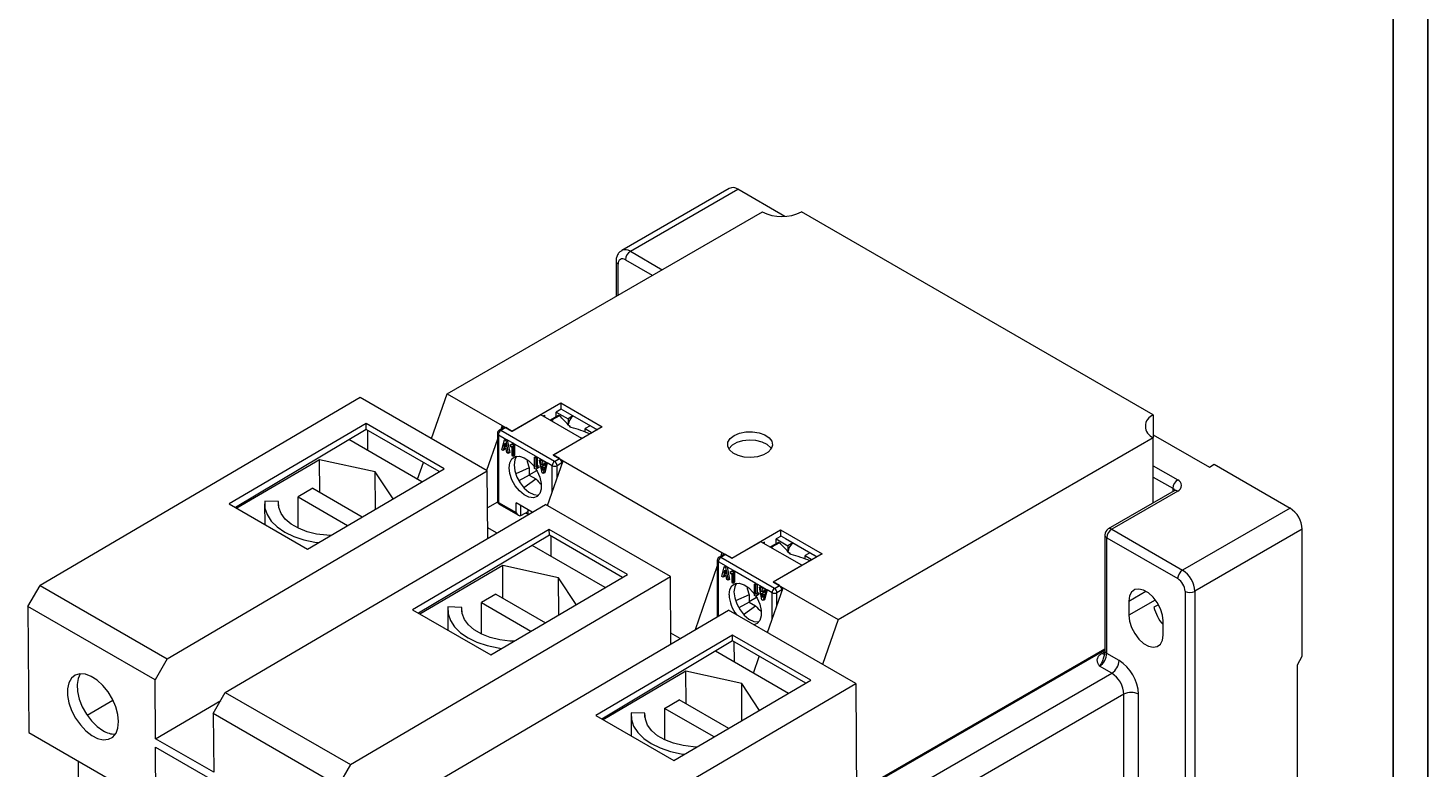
# Model space of a CAD drawing. Header units: millimetres. Extents: x 0 to 841, y 0 to 594.
# Tile 9 of 11: x 638 to 841, y 190 to 297. Entities that reach past the tile are written whole.
import ezdxf

# ---------------------------------------------------------------- set-up
doc = ezdxf.new("R2010")
doc.units = ezdxf.units.MM
doc.layers.add('FORMATO', color=7, linetype='Continuous')
doc.styles.add('SLDTEXTSTYLE1', font='TXT', dxfattribs={"width": 0.605})
doc.styles.add('SLDTEXTSTYLE2', font='TXT', dxfattribs={"width": 0.569583})

# ---------------------------------------------------------------- blocks, each defined once
blk = doc.blocks.new('SW_NOTE_0')
at = {"color": 0, "linetype": 'Continuous', "lineweight": 0, "attachment_point": 1, "rotation": 90}
for s, insert, char_height, style in [('Sujeito a alteração sem aviso prévio. As informações contidas são valores de referência.                                                           Los valores demostrados pueden ser cambiados sin aviso previo. La información és de referencia solamente.', (-1.71, 0), 1.32292, 'SLDTEXTSTYLE2'), ('The values shown are subject to change without prior notice. The information is for reference only.', (0.06, 0), 1.3229, 'SLDTEXTSTYLE1')]:
    blk.add_mtext(s, dxfattribs=dict(at, insert=insert, char_height=char_height, style=style))

msp = doc.modelspace()

# ---------------------------------------------------------------- linework, layer by layer
at = {"color": 7, "linetype": 'Continuous', "lineweight": 15}
for p, q in [((739.89, 273.79), (724.33, 264.81)), ((725.58, 264.69), (741.14, 273.67)), ((747.94, 269.74), (741.14, 273.67)), ((699.07, 244.07), (744.68, 270.4)), ((801.24, 241.01), (750.33, 270.4)), ((723.52, 263.26), (723.52, 258.19)), ((686.49, 243.56), (640.17, 216.35)), ((704.87, 232.94), (686.49, 243.56)), ((696.82, 237.59), (699.07, 244.07)), ((699.07, 244.07), (707.02, 239.48)), ((708.44, 238.67), (715.51, 242.75)), ((715.58, 241.85), (714.87, 241.44)), ((714.87, 240.76), (714.87, 241.44)), ((714.87, 241.44), (716.57, 240.46)), ((715.51, 242.75), (721.52, 239.28)), ((715.51, 242.75), (715.51, 241.81)), ((717.27, 240.87), (715.58, 241.85)), ((716.21, 241.52), (720.81, 238.87)), ((716.21, 241.48), (716.21, 241.52)), ((687.34, 239.77), (667.54, 228.14)), ((698.65, 233.24), (687.34, 239.77)), ((687.34, 238.93), (687.34, 239.77)), ((707.3, 239.2), (706.6, 238.79)), ((707.02, 239.48), (706.83, 238.93)), ((707.55, 239.18), (706.85, 238.77)), ((707.02, 239.48), (708.44, 238.67)), ((707.02, 239.48), (707.02, 239.04)), ((708.47, 238.64), (707.55, 239.18)), ((712.64, 241.05), (708.47, 238.64)), ((718.58, 237.62), (712.64, 241.05)), ((712.96, 240.87), (713.17, 240.99)), ((713.17, 240.99), (713.17, 240.75)), ((715.19, 240.94), (714.05, 240.28)), ((715.32, 240.9), (714.18, 240.25)), ((721.52, 239.28), (714.45, 235.2)), ((717.27, 240.87), (716.57, 240.46)), ((716.57, 240.46), (716.57, 239.62)), ((716.89, 239.33), (716.74, 239.42)), ((717.27, 240.87), (717.27, 240.91)), ((717.27, 240.87), (717.27, 240.86)), ((719.75, 239.44), (719.04, 239.03)), ((720.77, 238.85), (719.75, 239.44)), ((720.46, 239.03), (720.49, 239.05)), ((801.24, 241.01), (801.24, 237.75)), ((687.34, 238.93), (668.43, 227.63)), ((695.41, 231.34), (684.85, 237.44)), ((697.93, 232.82), (687.34, 238.93)), ((687.6, 235.85), (687.58, 238.79)), ((706.35, 237.53), (704.78, 233)), ((706.35, 238.36), (706.35, 228.56)), ((706.49, 238.16), (707.57, 237.53)), ((706.49, 238.16), (706.49, 228.36)), ((714.62, 234.28), (706.85, 238.77)), ((706.99, 235.99), (707.35, 237.41)), ((707.35, 237.41), (707.57, 237.53)), ((707.35, 237.41), (707.54, 237.31)), ((707.75, 237.43), (707.54, 237.31)), ((707.54, 237.31), (707.91, 235.46)), ((707.57, 237.53), (707.75, 237.43)), ((707.75, 237.43), (708.66, 236.91)), ((707.75, 237.43), (708.12, 235.58)), ((714.41, 235.22), (718.58, 237.62)), ((718.62, 237.6), (718.58, 237.62)), ((719.04, 238.55), (719.04, 239.03)), ((719.04, 239.03), (720.07, 238.44)), ((755.64, 211.42), (801.24, 237.75)), ((801.24, 238.15), (809.38, 233.46)), ((801.24, 228.29), (801.24, 237.75)), ((707.17, 235.89), (706.99, 235.99)), ((707.28, 236.31), (707.17, 235.89)), ((707.38, 236.01), (707.17, 235.89)), ((707.61, 236.12), (707.28, 236.31)), ((707.33, 236.49), (707.45, 236.95)), ((707.33, 236.49), (707.52, 236.6)), ((707.57, 236.35), (707.33, 236.49)), ((707.44, 236.22), (707.38, 236.01)), ((707.45, 236.95), (707.57, 236.35)), ((707.72, 235.57), (707.61, 236.12)), ((707.91, 235.46), (707.72, 235.57)), ((708.12, 235.58), (707.91, 235.46)), ((708.44, 236.78), (708.15, 236.62)), ((708.15, 236.62), (708.28, 236.4)), ((708.28, 236.4), (708.44, 236.49)), ((708.44, 236.49), (708.28, 236.4)), ((708.44, 236.78), (708.66, 236.91)), ((708.44, 236.78), (708.62, 236.68)), ((708.44, 236.49), (708.44, 235.15)), ((708.44, 235.15), (708.62, 235.05)), ((708.83, 236.8), (708.62, 236.68)), ((708.62, 236.68), (708.62, 235.05)), ((708.83, 235.17), (708.62, 235.05)), ((708.66, 236.91), (708.83, 236.8)), ((711.93, 235.02), (708.83, 236.8)), ((708.83, 236.8), (708.83, 235.17)), ((711.72, 234.89), (711.93, 235.02)), ((711.93, 235.02), (712.11, 234.91)), ((715.33, 234.69), (714.41, 235.22)), ((714.45, 235.2), (715.86, 234.38)), ((680.59, 234.54), (668.63, 227.51)), ((678.85, 221.61), (698.65, 233.24)), ((688.65, 232.77), (680.59, 234.54)), ((680.63, 229.82), (680.59, 234.54)), ((694.78, 231.71), (695.63, 234.15)), ((710.95, 233.37), (709, 232.48)), ((710.95, 233.37), (710.95, 232.32)), ((710.95, 232.36), (712.03, 232.98)), ((711.72, 233.26), (711.72, 234.89)), ((711.72, 234.89), (711.89, 234.79)), ((711.89, 233.16), (711.72, 233.26)), ((712.11, 234.91), (711.89, 234.79)), ((711.89, 234.79), (711.89, 233.45)), ((711.89, 233.45), (712.06, 233.54)), ((712.18, 233.33), (711.89, 233.16)), ((712.11, 233.28), (711.89, 233.16)), ((712.27, 233.66), (712.06, 233.54)), ((712.06, 233.54), (712.18, 233.33)), ((712.64, 234.6), (712.11, 234.91)), ((712.11, 234.91), (712.11, 233.57)), ((712.4, 233.45), (712.11, 233.28)), ((712.4, 233.45), (712.18, 233.33)), ((712.27, 233.66), (712.4, 233.45)), ((712.43, 234.48), (712.64, 234.6)), ((712.8, 232.64), (712.43, 234.48)), ((712.43, 234.48), (712.61, 234.38)), ((712.61, 234.38), (712.83, 234.5)), ((712.72, 233.82), (712.61, 234.38)), ((712.64, 234.6), (712.83, 234.5)), ((712.94, 233.94), (712.72, 233.82)), ((713.06, 233.63), (712.72, 233.82)), ((712.77, 233.59), (713.01, 233.45)), ((712.89, 232.99), (712.77, 233.59)), ((712.83, 234.5), (713.38, 234.18)), ((712.83, 234.5), (712.94, 233.94)), ((713.01, 233.45), (712.89, 232.99)), ((712.94, 233.94), (713.11, 233.84)), ((713.35, 233.95), (712.98, 232.53)), ((713.17, 234.06), (713.06, 233.63)), ((713.38, 234.18), (713.17, 234.06)), ((713.17, 234.06), (713.35, 233.95)), ((713.56, 234.07), (713.19, 232.65)), ((713.56, 234.07), (713.35, 233.95)), ((713.38, 234.18), (713.56, 234.07)), ((714.27, 233.66), (713.56, 234.07)), ((713.61, 227.9), (715.86, 234.38)), ((714.62, 234.28), (715.33, 234.69)), ((715.68, 234.07), (714.98, 233.66)), ((715.68, 233.87), (715.68, 234.07)), ((715.86, 234.38), (738.84, 221.11)), ((809.38, 233.46), (810.08, 233.87)), ((810.08, 233.87), (821.04, 227.54)), ((658.56, 205.74), (704.87, 232.94)), ((691.24, 228.89), (688.65, 232.77)), ((688.69, 227.39), (688.65, 232.77)), ((704.95, 223.19), (704.87, 232.94)), ((710.95, 232.32), (709.46, 231.46)), ((710.15, 230.53), (711.89, 231.77)), ((710.95, 232.32), (711.89, 231.77)), ((712.98, 232.53), (712.8, 232.64)), ((713.19, 232.65), (712.98, 232.53)), ((679.62, 230.4), (677.5, 229.17)), ((677.5, 224.64), (677.5, 229.17)), ((677.5, 229.17), (684.67, 225.03)), ((679.62, 230.4), (686.78, 226.27)), ((804.28, 230.04), (794.73, 224.53)), ((804.78, 229.99), (795.23, 224.48)), ((666.97, 200.88), (713.29, 228.08)), ((667.54, 228.14), (678.85, 221.61)), ((672.65, 228.15), (672.67, 225.18)), ((674.67, 228.48), (672.67, 228.54)), ((674.67, 227.85), (674.67, 228.48)), ((706.37, 228.41), (704.91, 227.57)), ((706.49, 228.36), (709.05, 226.88)), ((706.6, 228.13), (709.41, 226.5)), ((711.38, 226.96), (709.05, 228.31)), ((709.05, 226.88), (709.05, 228.31)), ((710.73, 226.98), (709.76, 226.47)), ((710.73, 227.34), (710.73, 226.64)), ((731.39, 217.63), (713.29, 228.08)), ((821.04, 227.54), (805.49, 218.56)), ((709.76, 226.47), (709.74, 226.46)), ((710.73, 226.64), (710.43, 226.82)), ((710.78, 226.61), (710.73, 226.64)), ((713.85, 224.46), (694.05, 212.84)), ((713.86, 223.62), (694.94, 212.32)), ((706.23, 223.94), (704.94, 224.68)), ((725.17, 217.93), (713.85, 224.46)), ((713.86, 223.62), (713.85, 224.46)), ((724.45, 217.51), (713.86, 223.62)), ((714.12, 220.54), (714.1, 223.49)), ((740.26, 220.3), (747.33, 224.38)), ((747.4, 223.48), (746.69, 223.07)), ((746.69, 222.39), (746.69, 223.07)), ((746.69, 223.07), (748.39, 222.09)), ((747.33, 224.38), (753.34, 220.91)), ((747.33, 224.38), (747.33, 223.44)), ((749.09, 222.5), (747.4, 223.48)), ((748.03, 223.15), (752.63, 220.5)), ((748.03, 223.11), (748.03, 223.15)), ((794.23, 223.66), (794.23, 206.92)), ((794.53, 206.52), (794.53, 223.25)), ((794.53, 223.25), (804.78, 217.34)), ((795.23, 224.48), (805.49, 218.56)), ((822.81, 224.48), (807.25, 215.5)), ((822.81, 206.11), (822.81, 224.48)), ((721.93, 216.03), (711.36, 222.13)), ((739.12, 220.83), (738.41, 220.42)), ((738.84, 221.11), (738.65, 220.56)), ((738.84, 221.11), (740.26, 220.3)), ((738.84, 220.67), (738.84, 221.11)), ((744.46, 222.68), (740.29, 220.28)), ((750.4, 219.26), (744.46, 222.68)), ((744.99, 222.62), (744.78, 222.5)), ((744.99, 222.38), (744.99, 222.62)), ((747.01, 222.57), (745.87, 221.92)), ((747.14, 222.53), (746, 221.88)), ((753.34, 220.91), (746.27, 216.83)), ((749.09, 222.5), (748.39, 222.09)), ((748.39, 222.09), (748.39, 221.25)), ((748.71, 220.96), (748.56, 221.05)), ((749.09, 222.5), (749.09, 222.54)), ((749.09, 222.5), (749.09, 222.49)), ((751.57, 221.07), (750.86, 220.66)), ((752.59, 220.48), (751.57, 221.07)), ((707.11, 219.24), (695.14, 212.21)), ((715.17, 217.47), (707.11, 219.24)), ((707.14, 214.51), (707.11, 219.24)), ((738.16, 219.16), (734.97, 209.94)), ((738.16, 219.99), (738.16, 211.81)), ((738.31, 219.79), (739.39, 219.17)), ((739.37, 220.81), (738.66, 220.4)), ((746.44, 215.91), (738.66, 220.4)), ((738.81, 217.62), (739.17, 219.04)), ((739.17, 219.04), (739.39, 219.17)), ((739.17, 219.04), (739.36, 218.94)), ((739.57, 219.06), (739.36, 218.94)), ((739.36, 218.94), (739.73, 217.09)), ((740.29, 220.28), (739.37, 220.81)), ((739.39, 219.17), (739.57, 219.06)), ((739.57, 219.06), (740.48, 218.54)), ((739.57, 219.06), (739.94, 217.21)), ((746.23, 216.85), (750.4, 219.26)), ((750.44, 219.23), (750.4, 219.26)), ((750.86, 220.18), (750.86, 220.66)), ((750.86, 220.66), (751.89, 220.07)), ((752.28, 220.66), (752.31, 220.68)), ((685.08, 190.43), (731.39, 217.63)), ((705.37, 206.3), (725.17, 217.93)), ((717.75, 213.58), (715.17, 217.47)), ((715.21, 212.08), (715.17, 217.47)), ((731.46, 207.88), (731.39, 217.63)), ((738.99, 217.52), (738.81, 217.62)), ((739.1, 217.94), (738.99, 217.52)), ((739.2, 217.64), (738.99, 217.52)), ((739.43, 217.75), (739.1, 217.94)), ((739.15, 218.12), (739.27, 218.58)), ((739.15, 218.12), (739.34, 218.23)), ((739.39, 217.98), (739.15, 218.12)), ((739.26, 217.85), (739.2, 217.64)), ((739.27, 218.58), (739.39, 217.98)), ((739.54, 217.2), (739.43, 217.75)), ((739.73, 217.09), (739.54, 217.2)), ((739.94, 217.21), (739.73, 217.09)), ((740.26, 218.41), (739.97, 218.25)), ((739.97, 218.25), (740.1, 218.03)), ((740.1, 218.03), (740.26, 218.13)), ((740.26, 218.13), (740.1, 218.03)), ((740.26, 218.41), (740.48, 218.54)), ((740.26, 218.41), (740.44, 218.31)), ((740.26, 218.13), (740.26, 216.78)), ((740.26, 216.78), (740.44, 216.68)), ((740.65, 218.43), (740.44, 218.31)), ((740.44, 218.31), (740.44, 216.68)), ((740.65, 216.8), (740.44, 216.68)), ((740.48, 218.54), (740.65, 218.43)), ((743.75, 216.65), (740.65, 218.43)), ((740.65, 218.43), (740.65, 216.8)), ((747.15, 216.32), (746.23, 216.85)), ((746.27, 216.83), (747.68, 216.01)), ((638.42, 213.28), (640.17, 216.35)), ((640.17, 216.35), (658.56, 205.74)), ((706.14, 215.09), (704.02, 213.87)), ((706.14, 215.09), (713.29, 210.96)), ((742.77, 215), (740.82, 214.11)), ((742.77, 215), (742.77, 213.95)), ((743.54, 216.52), (743.75, 216.65)), ((743.54, 214.89), (743.54, 216.52)), ((743.54, 216.52), (743.71, 216.42)), ((743.71, 214.79), (743.54, 214.89)), ((743.93, 216.54), (743.71, 216.42)), ((743.71, 216.42), (743.71, 215.08)), ((743.71, 215.08), (743.88, 215.17)), ((744, 214.96), (743.71, 214.79)), ((743.93, 214.91), (743.71, 214.79)), ((743.75, 216.65), (743.93, 216.54)), ((744.09, 215.3), (743.88, 215.17)), ((743.88, 215.17), (744, 214.96)), ((744.46, 216.23), (743.93, 216.54)), ((743.93, 216.54), (743.93, 215.2)), ((744.22, 215.08), (743.93, 214.91)), ((744.22, 215.08), (744, 214.96)), ((744.09, 215.3), (744.22, 215.08)), ((744.25, 216.11), (744.46, 216.23)), ((744.62, 214.27), (744.25, 216.11)), ((744.25, 216.11), (744.43, 216.01)), ((744.43, 216.01), (744.65, 216.13)), ((744.54, 215.45), (744.43, 216.01)), ((744.46, 216.23), (744.65, 216.13)), ((744.76, 215.58), (744.54, 215.45)), ((744.88, 215.26), (744.54, 215.45)), ((744.59, 215.22), (744.83, 215.08)), ((744.71, 214.62), (744.59, 215.22)), ((744.65, 216.13), (745.2, 215.81)), ((744.65, 216.13), (744.76, 215.58)), ((744.83, 215.08), (744.71, 214.62)), ((744.76, 215.58), (744.93, 215.47)), ((745.17, 215.58), (744.8, 214.16)), ((744.99, 215.69), (744.88, 215.26)), ((745.2, 215.81), (744.99, 215.69)), ((744.99, 215.69), (745.17, 215.58)), ((745.38, 215.7), (745.01, 214.28)), ((745.38, 215.7), (745.17, 215.58)), ((745.2, 215.81), (745.38, 215.7)), ((746.09, 215.3), (745.38, 215.7)), ((745.43, 209.53), (747.68, 216.01)), ((746.44, 215.91), (747.15, 216.32)), ((747.5, 215.7), (746.8, 215.3)), ((747.5, 215.5), (747.5, 215.7)), ((747.68, 216.01), (755.64, 211.42)), ((805.84, 215.5), (805.84, 182.43)), ((807.25, 215.5), (807.25, 182.43)), ((638.42, 213.28), (638.56, 195.07)), ((656.81, 202.67), (638.42, 213.28)), ((693.49, 185.57), (739.8, 212.78)), ((694.05, 212.84), (705.37, 206.3)), ((699.17, 212.84), (699.19, 209.87)), ((701.18, 213.17), (699.19, 213.23)), ((701.19, 212.55), (701.18, 213.17)), ((704.02, 213.87), (711.19, 209.72)), ((704.02, 209.33), (704.02, 213.87)), ((758.19, 202.16), (739.8, 212.78)), ((742.77, 213.95), (741.28, 213.09)), ((741.97, 212.16), (743.71, 213.4)), ((743.85, 214.61), (742.77, 213.99)), ((742.77, 213.95), (743.71, 213.4)), ((744.8, 214.16), (744.62, 214.27)), ((745.01, 214.28), (744.8, 214.16)), ((797.71, 214.07), (797.71, 212.03)), ((801.98, 213.56), (801.35, 213.19)), ((755.64, 211.42), (753.39, 204.93)), ((802.66, 209.17), (802.66, 211.21)), ((740.37, 209.16), (720.57, 197.53)), ((732.81, 208.67), (731.45, 209.46)), ((751.68, 202.62), (740.37, 209.16)), ((740.38, 208.31), (740.37, 209.16)), ((740.38, 208.31), (721.46, 197.01)), ((748.45, 200.72), (737.88, 206.82)), ((750.96, 202.2), (740.38, 208.31)), ((740.64, 205.24), (740.61, 208.18)), ((758.31, 186.25), (794.23, 206.99)), ((658.56, 205.74), (656.81, 202.67)), ((743.4, 203.64), (744.24, 206.08)), ((795.23, 203.66), (793.47, 204.68)), ((796.29, 205.49), (794.53, 206.52)), ((822.1, 204.88), (822.81, 206.11)), ((822.1, 105.67), (822.1, 204.88)), ((656.87, 194.17), (656.81, 202.67)), ((733.63, 203.93), (721.66, 196.9)), ((731.88, 191), (751.68, 202.62)), ((741.69, 202.16), (733.63, 203.93)), ((733.66, 199.2), (733.63, 203.93)), ((665.22, 197.81), (666.97, 200.88)), ((666.97, 200.88), (685.08, 190.43)), ((711.87, 174.96), (758.19, 202.16)), ((744.27, 198.27), (741.69, 202.16)), ((741.73, 196.78), (741.69, 202.16)), ((758.19, 202.16), (758.34, 182.5)), ((797, 185.9), (797, 200.6)), ((799.12, 185.9), (799.12, 200.6)), ((646.99, 197.56), (650.72, 199.75)), ((656.87, 194.17), (666.31, 199.72)), ((730.53, 198.56), (732.65, 199.78)), ((730.53, 198.56), (730.53, 194.02)), ((737.71, 194.42), (730.53, 198.56)), ((739.81, 195.65), (732.65, 199.78)), ((665.22, 197.81), (665.29, 189.32)), ((683.32, 187.36), (665.22, 197.81)), ((720.57, 197.53), (731.88, 191)), ((725.68, 197.54), (725.71, 194.56)), ((727.7, 197.86), (725.7, 197.93)), ((727.7, 197.24), (727.7, 197.86)), ((638.56, 195.07), (656.94, 184.46)), ((665.29, 189.32), (656.87, 194.17)), ((656.88, 192.95), (665.29, 188.1)), ((656.94, 184.46), (656.88, 192.95)), ((645.66, 190.97), (645.66, 107.09)), ((685.08, 190.43), (683.32, 187.36))]:
    msp.add_line(p, q, dxfattribs=at)
at = {"color": 8, "linetype": 'Continuous', "lineweight": 15}
for p, q in [((724.88, 263.46), (728.76, 261.22)), ((725.58, 264.69), (730.18, 262.03)), ((723.82, 258.36), (723.82, 262.85)), ((717.31, 240.89), (717.31, 240.88)), ((714.27, 229.79), (714.27, 233.66)), ((714.98, 231.83), (714.98, 233.66)), ((801.24, 233.66), (804.78, 231.62)), ((801.24, 232.03), (804.07, 230.4)), ((804.07, 230.4), (804.07, 229.92)), ((709.74, 226.46), (709.74, 227.91)), ((749.12, 222.52), (749.13, 222.51)), ((738.31, 219.79), (738.31, 211.9)), ((746.09, 211.42), (746.09, 215.3)), ((746.8, 213.46), (746.8, 215.3)), ((797.71, 214.07), (800.18, 215.5)), ((801.54, 214.24), (797.71, 212.03)), ((758.31, 186.42), (794.23, 207.16)), ((793.78, 206.49), (794.22, 206.75)), ((758.35, 182.36), (795.23, 203.66)), ((797, 200.6), (759.67, 179.04))]:
    msp.add_line(p, q, dxfattribs=at)
at = {"color": 7, "linetype": 'Continuous', "lineweight": 15, "flags": 128}
for points in [[(740.61, 238.05), (741.39, 238.39), (742.3, 238.57), (743.27, 238.59), (744.21, 238.45), (745.03, 238.15), (745.66, 237.72), (746.05, 237.21), (746.16, 236.66), (745.98, 236.11), (745.52, 235.61), (744.84, 235.22), (743.98, 234.96), (743.03, 234.85), (742.07, 234.91), (741.18, 235.14), (740.44, 235.5), (739.93, 235.98), (739.68, 236.52), (739.71, 237.08), (740.03, 237.6), (740.61, 238.05)], [(745.98, 236.11), (745.89, 236.25), (745.37, 236.73), (744.64, 237.09), (743.75, 237.31), (742.79, 237.38), (741.83, 237.27), (740.98, 237.01), (740.29, 236.62), (739.84, 236.12), (739.84, 236.11)], [(708.05, 233.38), (708.15, 234.11), (708.45, 234.66), (708.93, 234.98), (709.53, 235.03), (710.21, 234.82), (710.9, 234.36), (711.55, 233.69), (711.72, 233.47)], [(709.12, 235.03), (708.86, 234.52), (708.75, 233.79)], [(711.92, 233.17), (712.09, 232.88), (712.48, 231.99), (712.69, 231.1), (712.69, 230.3), (712.48, 229.65), (712.09, 229.21), (711.55, 229.02), (710.9, 229.1), (710.21, 229.44), (709.53, 230.02), (708.93, 230.76), (708.45, 231.63), (708.15, 232.52), (708.05, 233.38), (708.05, 233.38)], [(708.75, 233.79), (708.86, 232.93), (709.16, 232.03), (709.63, 231.17), (710.24, 230.42), (710.91, 229.85), (711.61, 229.51), (712.25, 229.43), (712.35, 229.44)], [(672.67, 228.54), (672.71, 227.55), (673.03, 226.59), (673.63, 225.67), (674.49, 224.82), (675.58, 224.07), (676.88, 223.44), (678.34, 222.95), (679.92, 222.61), (680.43, 222.54)], [(682.19, 223.57), (681.65, 223.6), (680.18, 223.78), (678.8, 224.12), (677.55, 224.61), (676.49, 225.23), (675.64, 225.95), (675.04, 226.75), (674.71, 227.6), (674.67, 228.48)], [(739.87, 215.01), (739.97, 215.74), (740.27, 216.29), (740.75, 216.61), (741.35, 216.66), (742.03, 216.45), (742.72, 215.99), (743.37, 215.32), (743.54, 215.1)], [(740.94, 216.66), (740.68, 216.15), (740.57, 215.42)], [(740.57, 215.42), (740.68, 214.56), (740.98, 213.67), (741.45, 212.8), (742.05, 212.05), (742.73, 211.48), (743.43, 211.14), (744.07, 211.06), (744.17, 211.07)], [(743.74, 214.8), (743.91, 214.51), (744.3, 213.62), (744.51, 212.73), (744.51, 211.93), (744.3, 211.28), (743.91, 210.84), (743.46, 210.67)], [(802.66, 211.21), (802.56, 212.07), (802.27, 212.98), (801.8, 213.86), (801.21, 214.65), (800.54, 215.27), (799.83, 215.67), (799.16, 215.83), (798.56, 215.74), (798.1, 215.39), (797.81, 214.82), (797.71, 214.07)], [(699.19, 213.23), (699.22, 212.25), (699.55, 211.28), (700.15, 210.36), (701, 209.51), (702.1, 208.77), (703.39, 208.14), (704.85, 207.64), (706.44, 207.3), (706.95, 207.23)], [(708.71, 208.27), (708.16, 208.29), (706.69, 208.48), (705.31, 208.82), (704.07, 209.3), (703, 209.92), (702.16, 210.64), (701.56, 211.44), (701.23, 212.29), (701.18, 213.17)], [(797.71, 212.03), (797.81, 211.16), (798.1, 210.26), (798.56, 209.37), (799.16, 208.59), (799.83, 207.97), (800.54, 207.57), (801.21, 207.41), (801.8, 207.5), (802.27, 207.85), (802.56, 208.42), (802.66, 209.17)], [(651.54, 196.65), (651.43, 197.69), (651.13, 198.79), (650.65, 199.89), (650.02, 200.93), (649.27, 201.86), (648.44, 202.62), (647.58, 203.17), (646.73, 203.49), (645.94, 203.56), (645.25, 203.36), (644.71, 202.92), (644.33, 202.26), (644.13, 201.41), (644.14, 200.42), (644.35, 199.34), (644.74, 198.23), (645.3, 197.15), (646, 196.16), (646.79, 195.31), (647.64, 194.65), (648.5, 194.21), (649.32, 194.02), (650.07, 194.09), (650.69, 194.4), (651.16, 194.96), (651.44, 195.72), (651.54, 196.65)], [(645.97, 203.56), (645.67, 202.9), (645.53, 202.01), (645.59, 200.99), (645.84, 199.9), (646.28, 198.79), (646.88, 197.73), (647.6, 196.77), (648.41, 195.96), (649.27, 195.35)], [(725.7, 197.93), (725.74, 196.94), (726.06, 195.97), (726.66, 195.05), (727.52, 194.21), (728.61, 193.46), (729.91, 192.83), (731.37, 192.34), (732.95, 192), (733.46, 191.92)], [(735.23, 192.96), (734.68, 192.98), (733.21, 193.17), (731.83, 193.51), (730.58, 194), (729.52, 194.61), (728.67, 195.33), (728.08, 196.13), (727.75, 196.99), (727.7, 197.86)]]:
    msp.add_lwpolyline(points, dxfattribs=at)
at = {"color": 7, "linetype": 'Continuous', "lineweight": 15}
for centre, radius, start, end in [((740.41, 272.65), 1.26, 54.3824, 114.3071), ((747.5, 275.86), 6.15, 242.6097, 297.3903), ((724.46, 262.95), 0.655, 50.7967, 189.214), ((726.41, 263.39), 1.54, 122.6055, 177.3945), ((707.41, 238.97), 0.251, 54.3824, 114.3071), ((718.47, 239.36), 1.91, 128.7451, 172.6527), ((718.05, 239.3), 1.16, 178.21, 179.9919), ((718.12, 239.77), 1.38, 125.8269, 127.6975), ((720.59, 238.34), 1.37, 125.5545, 127.6993), ((801.86, 239.38), 1.75, 110.7834, 249.2166), ((706.85, 238.36), 0.5, 119.9973, 180), ((707.26, 238.12), 0.768, 122.6055, 177.3945), ((715.93, 235.43), 5.39, 189.0306, 202.4039), ((715.04, 233.63), 0.768, 122.6055, 177.3945), ((714.62, 234.35), 0.769, 242.6097, 297.3903), ((714.21, 233.63), 0.768, 2.6055, 57.3945), ((714.92, 234.04), 0.768, 2.6055, 57.3945), ((716.06, 235.1), 5.33, 218.5223, 231.0119), ((805.61, 230.33), 1.54, 122.6056, 177.3945), ((804.47, 230.81), 0.873, 290.7834, 69.2166), ((706.85, 228.56), 0.5, 180, 240.0027), ((818.97, 224.3), 3.84, 2.6055, 57.3945), ((795.23, 223.66), 1, 119.9973, 180), ((796.06, 223.18), 1.54, 122.6055, 177.3945), ((739.23, 220.6), 0.251, 54.3824, 114.3071), ((750.29, 220.99), 1.91, 128.7451, 172.6527), ((749.87, 220.93), 1.16, 178.21, 179.9919), ((749.94, 221.4), 1.38, 125.8269, 127.6975), ((752.41, 219.97), 1.37, 125.5545, 127.6993), ((738.66, 219.99), 0.5, 119.9973, 180), ((739.08, 219.75), 0.768, 122.6055, 177.3945), ((806.31, 217.27), 1.54, 122.6055, 177.3945), ((803.54, 215.39), 2.31, 2.6055, 57.3945), ((803.42, 215.32), 3.84, 2.6055, 57.3945), ((744.96, 215.26), 5.1, 182.7952, 218.0148), ((747.75, 217.06), 5.39, 189.0306, 202.4039), ((746.86, 215.26), 0.768, 122.6055, 177.3945), ((746.44, 215.98), 0.769, 242.6097, 297.3903), ((746.03, 215.26), 0.768, 2.6055, 57.3945), ((746.74, 215.67), 0.768, 2.6055, 57.3945), ((806.55, 216.86), 1.54, 242.6097, 297.3903), ((747.88, 216.73), 5.33, 218.5223, 231.0119), ((807.01, 214.54), 5.82, 193.3383, 221.5884), ((792.22, 206.62), 2.31, 302.6055, 357.3945), ((793.99, 205.6), 2.31, 302.6055, 357.3945), ((792.98, 200.32), 6.15, 2.6055, 57.3945), ((793.16, 200.42), 3.84, 2.6055, 57.3945), ((798.06, 198.55), 2.31, 62.6097, 117.3903), ((650.97, 197.94), 3.1, 236.8245, 272.2899)]:
    msp.add_arc(centre, radius, start, end, dxfattribs=at)
at = {"color": 8, "linetype": 'Continuous', "lineweight": 15}
for centre, radius, start, end in [((724.85, 263.7), 1.23, 53.6653, 115.4183), ((724, 263.29), 0.479, 184.0391, 247.2627), ((706.6, 238.38), 0.251, 185.6948, 245.6253), ((706.7, 238.56), 0.251, 54.3824, 114.3071), ((803.84, 229.91), 0.542, 18.2535, 64.4497), ((804.49, 229.58), 0.503, 54.3826, 114.3072), ((706.6, 228.59), 0.251, 185.6948, 245.6253), ((706.73, 228.33), 0.24, 172.7442, 235.9436), ((794.73, 223.71), 0.503, 185.6948, 245.6253), ((794.94, 224.07), 0.503, 54.3824, 114.3071), ((738.42, 220.01), 0.251, 185.6948, 245.6253), ((738.52, 220.19), 0.251, 54.3824, 114.3071), ((794.73, 206.97), 0.503, 185.6948, 245.6253)]:
    msp.add_arc(centre, radius, start, end, dxfattribs=at)
at = {"color": 7, "linetype": 'Continuous', "lineweight": 15}
for centre, major_axis, ratio, start_param, end_param in [((714.21, 239.8), (-0.15, 0.489), 0.361998, 5.728257, 6.366377), ((715.74, 219.82), (-6.89, 22.49), 0.361998, 5.707572, 5.728257), ((715.35, 240.46), (-0.15, 0.489), 0.361998, 5.728257, 6.366377), ((716.88, 220.47), (-6.89, 22.49), 0.361998, 5.587865, 5.728257), ((716.88, 220.47), (19.41, -14.11), 0.713088, 1.916014, 2.042081), ((715.74, 219.82), (19.41, -14.11), 0.713088, 1.916014, 1.922373), ((709.41, 227.08), (-0.354, 0.612), 0.577335, 1.570756, 3.094528), ((746.03, 221.43), (-0.15, 0.489), 0.361998, 5.728257, 6.366377), ((747.56, 201.45), (-6.89, 22.49), 0.361998, 5.707572, 5.728257), ((747.17, 222.09), (-0.15, 0.489), 0.361998, 5.728257, 6.366377), ((748.7, 202.1), (-6.89, 22.49), 0.361998, 5.587865, 5.728257), ((748.7, 202.1), (19.41, -14.11), 0.713088, 1.916014, 2.042081), ((747.56, 201.45), (19.41, -14.11), 0.713088, 1.916014, 1.922373)]:
    msp.add_ellipse(centre, major_axis=major_axis, ratio=ratio, start_param=start_param, end_param=end_param, dxfattribs=at)
for points, knots in [([(724.34, 264.78), (724.21, 264.71), (723.92, 264.53), (723.65, 264.05), (723.53, 263.61), (723.52, 263.33), (723.52, 263.26)], [0, 0, 0, 0, 0.24045, 0.558864, 0.876608, 1, 1, 1, 1]), ([(717.03, 239.21), (716.98, 239.23), (716.89, 239.26), (716.83, 239.31), (716.81, 239.34)], [0, 0, 0, 0, 0.508503, 1, 1, 1, 1]), ([(804.39, 230.12), (804.39, 230.12), (804.4, 230.13), (804.35, 230.08), (804.29, 230.04), (804.28, 230.04)], [0, 0, 0, 0, 0.298252, 0.886263, 1, 1, 1, 1]), ([(748.85, 220.84), (748.8, 220.86), (748.71, 220.89), (748.65, 220.94), (748.63, 220.97)], [0, 0, 0, 0, 0.5085031, 1, 1, 1, 1]), ([(794.23, 206.92), (794.23, 206.85), (794.23, 206.67), (794.16, 206.44), (794.12, 206.3)], [0, 0, 0, 0, 0.387339, 1, 1, 1, 1]), ([(793.47, 204.68), (793.43, 204.73), (793.37, 204.84), (793.29, 204.99), (793.21, 205.17), (793.15, 205.38), (793.13, 205.63), (793.19, 205.86), (793.3, 206.07), (793.44, 206.24), (793.59, 206.38), (793.72, 206.45), (793.78, 206.49)], [0, 0, 0, 0, 0.089742, 0.172909, 0.249628, 0.379461, 0.499625, 0.626827, 0.749786, 0.833411, 0.916343, 1, 1, 1, 1])]:
    msp.add_open_spline(points, degree=3, knots=knots, dxfattribs=at)
at = {"color": 8, "linetype": 'Continuous', "lineweight": 15}
for points, knots in [([(794.18, 206.34), (794.12, 206.15), (793.99, 205.75), (793.79, 205.11), (793.57, 204.82), (793.47, 204.68)], [0, 0, 0, 0, 0.324145, 0.66241, 1, 1, 1, 1]), ([(794.28, 206.44), (794.21, 206.42), (794.06, 206.37), (793.88, 206.45), (793.78, 206.49)], [0, 0, 0, 0, 0.498318, 1, 1, 1, 1])]:
    msp.add_open_spline(points, degree=3, knots=knots, dxfattribs=at)
at = {"layer": 'FORMATO'}
for p, q in [((841, 0), (841, 594)), ((835.95, 5), (835.95, 584))]:
    msp.add_line(p, q, dxfattribs=at)

# ---------------------------------------------------------------- block references
at = {"color": 7, "linetype": 'Continuous', "lineweight": 0}
msp.add_blockref('SW_NOTE_0', (838.49, 12.01), dxfattribs=at)

doc.saveas('drawing.dxf')
